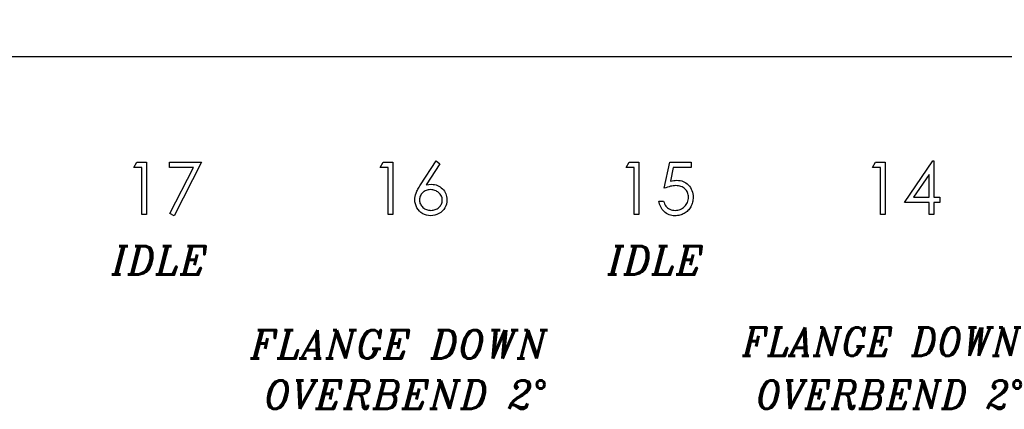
# Model space of a CAD drawing. Header units: inches. Extents: x -57.7 to -21.7, y -3.8 to 19.3.
# Tile 17 of 70: x -49.6 to -47, y 10.7 to 11.8. Entities that reach past the tile are written whole.
import ezdxf

# ---------------------------------------------------------------- set-up
doc = ezdxf.new("R2010")
doc.units = ezdxf.units.IN
doc.header["$LTSCALE"] = 0.5
doc.header["$MEASUREMENT"] = 0
for name, color, linetype in [('APP-M-D', 42, 'Continuous'), ('APP-M-S', 30, 'Continuous'), ('PUN-M-S2', 1, 'Continuous')]:
    doc.layers.add(name, color=color, linetype=linetype)
doc.styles.add('I', font='ITALIC.SHX')

msp = doc.modelspace()

# ---------------------------------------------------------------- hatches: boundary and pattern name
at = {"layer": 'PUN-M-S2'}
h = msp.add_hatch(dxfattribs=at)
h.set_pattern_fill('ANSI31', color=256, scale=0.25, style=0)
h.paths.add_polyline_path([(-39.24528, 15.11856, 1), (-39.11828, 15.11856, 1)])
h.paths.add_polyline_path([(-39.95822, 14.99859, 0.3066784), (-40.11954, 15.1078), (-40.19402, 15.1078, 0.3066784), (-40.35533, 14.99859), (-40.41511, 14.84915, 0.0954146), (-40.42894, 14.77731), (-40.42894, 14.7478, 0.4142136), (-40.41394, 14.7328), (-40.34894, 14.7328, 0.4142136), (-40.33394, 14.7478), (-40.33394, 14.77731, -0.0954146), (-40.3269, 14.81387), (-40.26713, 14.96331, -0.3066784), (-40.19402, 15.0128), (-40.11954, 15.0128, -0.3066784), (-40.04643, 14.96331), (-39.98665, 14.81387, -0.0954146), (-39.97961, 14.77731), (-39.97961, 14.7478, 0.4142136), (-39.96461, 14.7328), (-39.89961, 14.7328, 0.4142136), (-39.88461, 14.7478), (-39.88461, 14.77731, 0.0954146), (-39.89845, 14.84915)])
h.paths.add_polyline_path([(-39.24528, 11.86856, 1), (-39.11828, 11.86856, 1)])
h.paths.add_polyline_path([(-40.11954, 11.87932, 0.3066784), (-39.95822, 11.98853), (-39.89845, 12.13797, 0.0954146), (-39.88461, 12.20981), (-39.88461, 12.23932, 0.4142136), (-39.89961, 12.25432), (-39.96461, 12.25432, 0.4142136), (-39.97961, 12.23932), (-39.97961, 12.20981, -0.0954146), (-39.98665, 12.17326), (-40.04643, 12.02382, -0.3066784), (-40.11954, 11.97432), (-40.19402, 11.97432, -0.3066784), (-40.26713, 12.02382), (-40.3269, 12.17326, -0.0954146), (-40.33394, 12.20981), (-40.33394, 12.23932, 0.4142136), (-40.34894, 12.25432), (-40.41394, 12.25432, 0.4142136), (-40.42894, 12.23932), (-40.42894, 12.20981, 0.0954146), (-40.41511, 12.13797), (-40.35533, 11.98853, 0.3066784), (-40.19402, 11.87932)])
h.paths.add_polyline_path([(-41.18461, 12.30347), (-41.18461, 13.38847, 0.4142136), (-41.20461, 13.40847), (-41.25796, 13.40847, 0.3988719), (-41.29727, 13.37117), (-41.2929, 13.34945), (-41.28486, 13.32839, -0.074975), (-41.27961, 13.29356), (-41.27961, 12.29847, 0.4142136), (-41.26461, 12.28347), (-41.20461, 12.28347, 0.4142136)])
h.paths.add_polyline_path([(-41.63394, 12.29847), (-41.63394, 13.29356, -0.074975), (-41.62869, 13.32839), (-41.62066, 13.34945), (-41.61628, 13.37117, 0.3988719), (-41.6556, 13.40847), (-41.70894, 13.40847, 0.4142136), (-41.72894, 13.38847), (-41.72894, 12.30347, 0.4142136), (-41.70894, 12.28347), (-41.64894, 12.28347, 0.4142136)])
h.paths.add_polyline_path([(-41.83461, 13.59866), (-41.83461, 14.68366, 0.4142136), (-41.85461, 14.70366), (-41.91461, 14.70366, 0.4142136), (-41.92961, 14.68866), (-41.92961, 13.69356, -0.074975), (-41.93486, 13.65873), (-41.9429, 13.63767), (-41.94727, 13.61596, 0.3988719), (-41.90796, 13.57866), (-41.85461, 13.57866, 0.4142136)])
h.paths.add_polyline_path([(-42.82568, 12.24991), (-42.82568, 12.29448, 0.7832708), (-42.86835, 12.30501, -0.2786513), (-42.88578, 12.29448), (-42.91426, 12.29448, -0.3888787), (-42.93387, 12.31245), (-42.93394, 12.31331), (-42.93777, 12.35707, 0.3888787), (-42.94773, 12.3662), (-43.00568, 12.3662, 0.4142136), (-43.02568, 12.3462), (-43.02568, 12.29251), (-43.02568, 12.24867), (-43.02568, 12.1982, 0.4142136), (-43.00568, 12.1782), (-42.94773, 12.1782, 0.3888787), (-42.93777, 12.18733), (-42.93394, 12.23108), (-42.93387, 12.23194, -0.3888787), (-42.91426, 12.24991), (-42.88578, 12.24991, -0.2786513), (-42.86835, 12.23938, 0.7832708)])
h.paths.add_polyline_path([(-43.13788, 12.24867), (-43.13788, 12.29251), (-43.13788, 12.3462, 0.4142136), (-43.15788, 12.3662), (-43.21582, 12.3662, 0.3888787), (-43.22578, 12.35707), (-43.22961, 12.31331), (-43.22969, 12.31245, -0.3888787), (-43.2493, 12.29448), (-43.27778, 12.29448, -0.2786513), (-43.2952, 12.30501, 0.7832708), (-43.33788, 12.29448), (-43.33788, 12.24991, 0.7832708), (-43.2952, 12.23938, -0.2786513), (-43.27778, 12.24991), (-43.2493, 12.24991, -0.3888787), (-43.22969, 12.23194), (-43.22961, 12.23108), (-43.22578, 12.18733, 0.3888787), (-43.21582, 12.1782), (-43.15788, 12.1782, 0.4142136), (-43.13788, 12.1982)])
h.paths.add_polyline_path([(-43.13788, 14.69461), (-43.13788, 14.73846), (-43.13788, 14.78893, 0.4142136), (-43.15788, 14.80893), (-43.21582, 14.80893, 0.3888787), (-43.22578, 14.7998), (-43.22961, 14.75604), (-43.22969, 14.75518, -0.3888787), (-43.2493, 14.73721), (-43.27778, 14.73721, -0.2786513), (-43.2952, 14.74774, 0.7832708), (-43.33788, 14.73721), (-43.33788, 14.69264, 0.7832708), (-43.2952, 14.68211, -0.2786513), (-43.27778, 14.69264), (-43.2493, 14.69264, -0.3888787), (-43.22969, 14.67467), (-43.22961, 14.67381), (-43.22578, 14.63006, 0.3888787), (-43.21582, 14.62093), (-43.15788, 14.62093, 0.4142136), (-43.13788, 14.64093)])
h.paths.add_polyline_path([(-42.82568, 14.69264), (-42.82568, 14.73721, 0.7832708), (-42.86835, 14.74774, -0.2786513), (-42.88578, 14.73721), (-42.91426, 14.73721, -0.3888787), (-42.93387, 14.75518), (-42.93394, 14.75604), (-42.93777, 14.7998, 0.3888787), (-42.94773, 14.80893), (-43.00568, 14.80893, 0.4142136), (-43.02568, 14.78893), (-43.02568, 14.73846), (-43.02568, 14.69461), (-43.02568, 14.64093, 0.4142136), (-43.00568, 14.62093), (-42.94773, 14.62093, 0.3888787), (-42.93777, 14.63006), (-42.93394, 14.67381), (-42.93387, 14.67467, -0.3888787), (-42.91426, 14.69264), (-42.88578, 14.69264, -0.2786513), (-42.86835, 14.68211, 0.7832708)])
h.paths.add_polyline_path([(-51.69199, 13.3889), (-51.69199, 13.59823, -0.1191534), (-51.69727, 13.61596), (-51.74103, 13.61596), (-51.74643, 13.60972, -0.1934262), (-51.81954, 13.58687), (-51.89402, 13.58687, -0.1934262), (-51.96713, 13.60972), (-51.97253, 13.61596), (-52.01628, 13.61596, -0.1191534), (-52.02157, 13.59823), (-52.02157, 13.3889, -0.1191534), (-52.01628, 13.37117), (-51.97253, 13.37117), (-51.96713, 13.3774, -0.1934262), (-51.89402, 13.40026), (-51.81954, 13.40026, -0.1934262), (-51.74643, 13.3774), (-51.74103, 13.37117), (-51.69727, 13.37117, -0.1191534)])
h.paths.add_polyline_path([(-42.28394, 13.69356), (-42.28394, 14.68866, 0.4142136), (-42.29894, 14.70366), (-42.35894, 14.70366, 0.4142136), (-42.37894, 14.68366), (-42.37894, 13.59866, 0.4142136), (-42.35894, 13.57866), (-42.3056, 13.57866, 0.3988719), (-42.26628, 13.61596), (-42.27066, 13.63767), (-42.27869, 13.65873, -0.074975)])
h.paths.add_polyline_path([(-53.23178, 15.30606), (-53.23178, 15.49356), (-53.98178, 15.49356), (-53.98178, 11.49356), (-53.23178, 11.49356), (-53.23178, 11.68106), (-53.88178, 11.68106), (-53.88178, 11.88347, 0.0548242), (-53.84402, 11.87932), (-53.76954, 11.87932, 0.3066784), (-53.60822, 11.98853), (-53.54845, 12.13797, 0.0954146), (-53.53461, 12.20981), (-53.53461, 12.23932, 0.1697745), (-53.53788, 12.24867), (-53.53788, 12.29251, 0.1459542), (-53.53461, 12.30347), (-53.53461, 13.38847, 0.4142136), (-53.55461, 13.40847), (-53.60796, 13.40847, 0.2152504), (-53.63749, 13.39514), (-53.63749, 13.59199, 0.2152504), (-53.60796, 13.57866), (-53.55461, 13.57866, 0.4142136), (-53.53461, 13.59866), (-53.53461, 14.68366, 0.1459542), (-53.53788, 14.69461), (-53.53788, 14.73846, 0.1697745), (-53.53461, 14.7478), (-53.53461, 14.77731, 0.0954146), (-53.54845, 14.84915), (-53.60822, 14.99859, 0.3066784), (-53.76954, 15.1078), (-53.84402, 15.1078, 0.0548242), (-53.88178, 15.10365), (-53.88178, 15.30606)])
h.paths.add_polyline_path([(-51.81954, 13.58687, 0.1934262), (-51.74643, 13.60972), (-51.74643, 13.61596), (-51.81954, 13.61596)], flags=16)
h.paths.add_polyline_path([(-51.81954, 13.58687), (-51.81954, 13.61596), (-51.89402, 13.61596), (-51.89402, 13.58687)], flags=16)
h.paths.add_polyline_path([(-51.89402, 13.58687), (-51.89402, 13.61596), (-51.96713, 13.61596), (-51.96713, 13.60972, 0.1934262)], flags=16)
h.paths.add_polyline_path([(-51.89402, 13.37117), (-51.89402, 13.40026, 0.1934262), (-51.96713, 13.3774), (-51.96713, 13.37117)], flags=16)
h.paths.add_polyline_path([(-51.81954, 13.37117), (-51.81954, 13.40026), (-51.89402, 13.40026), (-51.89402, 13.37117)], flags=16)
h.paths.add_polyline_path([(-51.74643, 13.3774, 0.1934262), (-51.81954, 13.40026), (-51.81954, 13.37117), (-51.74643, 13.37117)], flags=16)
h.paths.add_polyline_path([(-53.54528, 15.11856, -1), (-53.41828, 15.11856, -1)], flags=0)
h.paths.add_polyline_path([(-53.54528, 11.86856, -1), (-53.41828, 11.86856, -1)], flags=0)
h.paths.add_polyline_path([(-53.23178, 12.53162), (-53.23178, 15.10365, 0.2476897), (-53.35533, 14.99859), (-53.41511, 14.84915, 0.0954146), (-53.42894, 14.77731), (-53.42894, 14.7478, 0.1697745), (-53.42568, 14.73846), (-53.42568, 14.69461, 0.1459542), (-53.42894, 14.68366), (-53.42894, 13.59866, 0.4142136), (-53.40894, 13.57866), (-53.3556, 13.57866, 0.2152504), (-53.32607, 13.59199), (-53.32607, 13.39514, 0.2152504), (-53.3556, 13.40847), (-53.40894, 13.40847, 0.4142136), (-53.42894, 13.38847), (-53.42894, 12.30347, 0.1459542), (-53.42568, 12.29251), (-53.42568, 12.24867, 0.1697745), (-53.42894, 12.23932), (-53.42894, 12.20981, 0.0954146), (-53.41511, 12.13797), (-53.35533, 11.98853, 0.2476897), (-53.23178, 11.88347)], flags=0)
h.paths.add_polyline_path([(-53.54528, 15.11856, 1), (-53.41828, 15.11856, 1)], flags=0)
h.paths.add_polyline_path([(-53.41828, 11.86856, 1), (-53.54528, 11.86856, 1)], flags=0)
h.paths.add_polyline_path([(-53.23178, 15.10365), (-53.23178, 15.30606), (-53.88178, 15.30606), (-53.88178, 15.10365, -0.0548242), (-53.84402, 15.1078), (-53.76954, 15.1078, -0.3066784), (-53.60822, 14.99859), (-53.54845, 14.84915, -0.0954146), (-53.53461, 14.77731), (-53.53461, 14.7478, -0.1697745), (-53.53788, 14.73846), (-53.53788, 14.69461, -0.1459542), (-53.53461, 14.68366), (-53.53461, 13.59866, -0.4142136), (-53.55461, 13.57866), (-53.60796, 13.57866, -0.2152504), (-53.63749, 13.59199), (-53.63749, 13.39514, -0.2152504), (-53.60796, 13.40847), (-53.55461, 13.40847, -0.4142136), (-53.53461, 13.38847), (-53.53461, 12.30347, -0.1459542), (-53.53788, 12.29251), (-53.53788, 12.24867, -0.1697745), (-53.53461, 12.23932), (-53.53461, 12.20981, -0.0954146), (-53.54845, 12.13797), (-53.60822, 11.98853, -0.3066784), (-53.76954, 11.87932), (-53.84402, 11.87932, -0.0548242), (-53.88178, 11.88347), (-53.88178, 11.68106), (-53.23178, 11.68106), (-53.23178, 11.88347, -0.2476897), (-53.35533, 11.98853), (-53.41511, 12.13797, -0.0954146), (-53.42894, 12.20981), (-53.42894, 12.23932, -0.1697745), (-53.42568, 12.24867), (-53.42568, 12.29251, -0.1459542), (-53.42894, 12.30347), (-53.42894, 13.38847, -0.4142136), (-53.40894, 13.40847), (-53.3556, 13.40847, -0.2152504), (-53.32607, 13.39514), (-53.32607, 13.59199, -0.2152504), (-53.3556, 13.57866), (-53.40894, 13.57866, -0.4142136), (-53.42894, 13.59866), (-53.42894, 14.68366, -0.1459542), (-53.42568, 14.69461), (-53.42568, 14.73846, -0.1697745), (-53.42894, 14.7478), (-53.42894, 14.77731, -0.0954146), (-53.41511, 14.84915), (-53.35533, 14.99859, -0.2476897)], flags=16)

# ---------------------------------------------------------------- linework, layer by layer
at = {"layer": 'APP-M-D', "linetype": 'Continuous'}
for points in [[(-49.27216, 11.40136), (-49.24669, 11.40136), (-49.24669, 11.26356), (-49.25905, 11.26356), (-49.25905, 11.38723), (-49.28025, 11.38723), (-49.27217, 11.40136)], [(-49.18662, 11.40136), (-49.10183, 11.40136), (-49.17426, 11.26003), (-49.18494, 11.26591), (-49.12275, 11.38723), (-49.18662, 11.38723), (-49.18662, 11.40136)], [(-48.62216, 11.40136), (-48.59669, 11.40136), (-48.59669, 11.26356), (-48.60905, 11.26356), (-48.60905, 11.38723), (-48.63025, 11.38723), (-48.62217, 11.40136)], [(-48.48185, 11.40489), (-48.47233, 11.39741), (-48.50874, 11.34174), (-48.50146, 11.34273), (-48.49447, 11.34306), (-48.49028, 11.34287), (-48.48625, 11.34231), (-48.48238, 11.3414), (-48.47868, 11.34011), (-48.47515, 11.33845), (-48.47176, 11.33644), (-48.46855, 11.33403), (-48.46549, 11.33127), (-48.4627, 11.32824), (-48.46027, 11.32504), (-48.45823, 11.32167), (-48.45657, 11.31813), (-48.45528, 11.31441), (-48.45434, 11.31052), (-48.45379, 11.30646), (-48.45359, 11.30224), (-48.45392, 11.29647), (-48.45497, 11.29097), (-48.45668, 11.28578), (-48.45911, 11.28084), (-48.46215, 11.27632), (-48.46579, 11.27229), (-48.46999, 11.26872), (-48.47479, 11.26566), (-48.47995, 11.2632), (-48.48534, 11.26144), (-48.49088, 11.26039), (-48.49665, 11.26003), (-48.5022, 11.26036), (-48.50756, 11.26138), (-48.51272, 11.26309), (-48.51766, 11.26547), (-48.52224, 11.26848), (-48.5263, 11.27204), (-48.52986, 11.27615), (-48.53287, 11.28081), (-48.53527, 11.28587), (-48.53701, 11.29106), (-48.53803, 11.29644), (-48.53839, 11.30199), (-48.53817, 11.30624), (-48.53753, 11.31063), (-48.53648, 11.3151), (-48.53502, 11.31968), (-48.53408, 11.32205), (-48.53301, 11.32457), (-48.53174, 11.32716), (-48.53033, 11.32989), (-48.52873, 11.33276), (-48.52699, 11.33572), (-48.52506, 11.33881), (-48.52299, 11.34201), (-48.48186, 11.40489)], [(-47.97216, 11.40136), (-47.94669, 11.40136), (-47.94669, 11.26356), (-47.95905, 11.26356), (-47.95905, 11.38723), (-47.98025, 11.38723), (-47.97217, 11.40136)], [(-47.80889, 11.40136), (-47.80889, 11.38723), (-47.85576, 11.38723), (-47.86319, 11.35098), (-47.8588, 11.35214), (-47.85463, 11.353), (-47.85068, 11.35349), (-47.84696, 11.35366), (-47.84235, 11.35347), (-47.83793, 11.35286), (-47.83373, 11.35187), (-47.82973, 11.35049), (-47.82595, 11.34872), (-47.82239, 11.34654), (-47.81902, 11.34397), (-47.81585, 11.34099), (-47.81298, 11.33771), (-47.81049, 11.33423), (-47.80837, 11.3305), (-47.80666, 11.32658), (-47.8053, 11.32241), (-47.80437, 11.31802), (-47.80379, 11.31341), (-47.80359, 11.30858), (-47.8037, 11.30522), (-47.80398, 11.3019), (-47.80448, 11.29867), (-47.80517, 11.2955), (-47.80605, 11.29241), (-47.80713, 11.2894), (-47.80842, 11.28645), (-47.80989, 11.28355), (-47.81151, 11.28079), (-47.81331, 11.27819), (-47.81521, 11.27576), (-47.81726, 11.2735), (-47.81946, 11.2714), (-47.82181, 11.26947), (-47.82427, 11.2677), (-47.82689, 11.2661), (-47.82962, 11.26467), (-47.83247, 11.26345), (-47.83539, 11.2624), (-47.83843, 11.26155), (-47.84157, 11.26089), (-47.84483, 11.26042), (-47.8482, 11.26011), (-47.85165, 11.26003), (-47.85576, 11.2602), (-47.85971, 11.26072), (-47.86349, 11.26155), (-47.86711, 11.26273), (-47.87056, 11.26425), (-47.87384, 11.26613), (-47.87699, 11.26831), (-47.87994, 11.27085), (-47.88268, 11.27367), (-47.8851, 11.27667), (-47.88726, 11.27988), (-47.88913, 11.2833), (-47.89071, 11.28689), (-47.89198, 11.2907), (-47.89297, 11.2947), (-47.89369, 11.2989), (-47.88132, 11.2989), (-47.88033, 11.29498), (-47.87906, 11.29147), (-47.87749, 11.28832), (-47.87564, 11.28556), (-47.87346, 11.28313), (-47.87094, 11.28095), (-47.8681, 11.27899), (-47.86493, 11.27731), (-47.86156, 11.27593), (-47.85808, 11.27496), (-47.85455, 11.27436), (-47.85093, 11.27416), (-47.8474, 11.27433), (-47.844, 11.2748), (-47.84072, 11.27557), (-47.83757, 11.27667), (-47.83456, 11.27805), (-47.83166, 11.27979), (-47.8289, 11.28181), (-47.82625, 11.28415), (-47.82385, 11.28672), (-47.82176, 11.28945), (-47.81999, 11.29235), (-47.81853, 11.29539), (-47.81739, 11.29859), (-47.81659, 11.30193), (-47.81612, 11.30544), (-47.81596, 11.30911), (-47.8161, 11.31242), (-47.81651, 11.31557), (-47.81723, 11.31855), (-47.81822, 11.32136), (-47.81949, 11.32404), (-47.82104, 11.32655), (-47.82289, 11.3289), (-47.82501, 11.33108), (-47.82736, 11.33307), (-47.82993, 11.33478), (-47.83266, 11.33621), (-47.83558, 11.33743), (-47.8387, 11.33834), (-47.84202, 11.339), (-47.84549, 11.33939), (-47.84919, 11.33953), (-47.85239, 11.33942), (-47.85579, 11.33909), (-47.85932, 11.33853), (-47.86305, 11.33776), (-47.86691, 11.33677), (-47.87097, 11.33555), (-47.87517, 11.33412), (-47.87956, 11.33246), (-47.86542, 11.40136), (-47.80889, 11.40136)], [(-47.32216, 11.40136), (-47.29669, 11.40136), (-47.29669, 11.26356), (-47.30905, 11.26356), (-47.30905, 11.38723), (-47.33025, 11.38723), (-47.32217, 11.40136)], [(-47.17023, 11.40489), (-47.16773, 11.40489), (-47.16773, 11.30949), (-47.15183, 11.30949), (-47.15183, 11.29536), (-47.16773, 11.29536), (-47.16773, 11.26356), (-47.18009, 11.26356), (-47.18009, 11.29536), (-47.24546, 11.29536), (-47.17024, 11.40489)], [(-47.18009, 11.30949), (-47.18009, 11.36934), (-47.22116, 11.30949), (-47.18009, 11.30949)], [(-48.49706, 11.32893), (-48.50021, 11.32879), (-48.5032, 11.32843), (-48.50604, 11.3278), (-48.50874, 11.32694), (-48.51128, 11.32581), (-48.51366, 11.32443), (-48.51589, 11.3228), (-48.51799, 11.32092), (-48.51987, 11.31888), (-48.5215, 11.3167), (-48.52288, 11.31444), (-48.52401, 11.31206), (-48.52489, 11.30958), (-48.52553, 11.30698), (-48.52589, 11.30431), (-48.52602, 11.30149), (-48.52589, 11.2987), (-48.52547, 11.29605), (-48.52478, 11.29346), (-48.52381, 11.291), (-48.5226, 11.28863), (-48.52108, 11.28639), (-48.51932, 11.28421), (-48.51725, 11.28217), (-48.51498, 11.28029), (-48.51261, 11.27866), (-48.51012, 11.27728), (-48.50753, 11.27618), (-48.50482, 11.27529), (-48.50198, 11.27466), (-48.49905, 11.2743), (-48.49599, 11.27416), (-48.49293, 11.2743), (-48.49, 11.27466), (-48.48716, 11.27529), (-48.48445, 11.27618), (-48.48186, 11.27728), (-48.47937, 11.27866), (-48.47703, 11.28029), (-48.47476, 11.28217), (-48.47269, 11.28421), (-48.4709, 11.28639), (-48.46941, 11.28863), (-48.46817, 11.291), (-48.4672, 11.29346), (-48.46651, 11.29605), (-48.4661, 11.2987), (-48.46596, 11.30149), (-48.4661, 11.30431), (-48.46654, 11.30698), (-48.46723, 11.30958), (-48.46822, 11.31206), (-48.46952, 11.31444), (-48.47109, 11.3167), (-48.47294, 11.31888), (-48.47507, 11.32092), (-48.47741, 11.3228), (-48.47987, 11.32443), (-48.48244, 11.32581), (-48.48512, 11.32694), (-48.48793, 11.3278), (-48.49086, 11.32843), (-48.49389, 11.32879), (-48.49707, 11.32893)]]:
    msp.add_lwpolyline(points, dxfattribs=at)
at = {"layer": 'APP-M-S', "linetype": 'Continuous', "lineweight": 25}
for p, q in [((-50.23178, 11.68106), (-49.58178, 11.68106)), ((-49.58178, 11.68106), (-47.63178, 11.68106)), ((-47.63178, 11.68106), (-46.98178, 11.68106)), ((-46.98178, 11.68106), (-46.33178, 11.68106))]:
    msp.add_line(p, q, dxfattribs=at)

# ---------------------------------------------------------------- texts
at = {"layer": 'APP-M-D', "char_height": 0.25, "attachment_point": 1, "style": 'I'}
for s, insert, width in [('{\\H0.3x;IDLE}', (-49.33836, 11.17945), 0.8398578), ('{\\H0.3x;IDLE}', (-48.02867, 11.17945), 0.8398578), ('{\\H0.3x;FLANGE DOWN}', (-48.97226, 10.95806), 1.0054702), ('{\\H0.3x;FLANGE DOWN}', (-47.67307, 10.9645), 1.0054702), ('{\\H0.3x;OVERBEND 2°}', (-48.93553, 10.8249), 1.0054702), ('{\\H0.3x;OVERBEND 2°}', (-47.63679, 10.8249), 1.0054702)]:
    msp.add_mtext(s, dxfattribs=dict(at, insert=insert, width=width))

doc.saveas('drawing.dxf')
